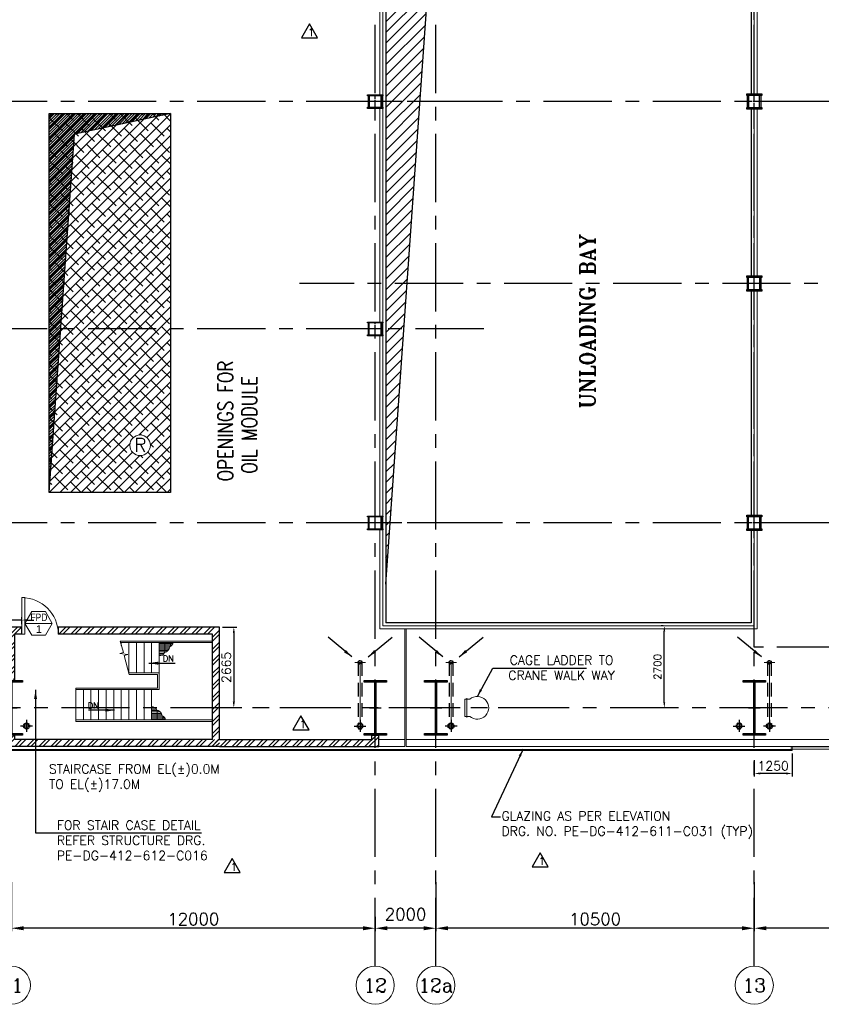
# Model space of a CAD drawing. Header units: inches. Extents: x 306235 to 1392759, y -66369 to 421098.
# Tile 20 of 91: x 426267 to 452703, y -59559 to -27079. Entities that reach past the tile are written whole.
import ezdxf
from ezdxf.enums import TextEntityAlignment as Align

# ---------------------------------------------------------------- set-up
doc = ezdxf.new("R2010")
doc.units = ezdxf.units.IN
doc.header["$LTSCALE"] = 1800
doc.header["$MEASUREMENT"] = 0
for name, pattern in [('CENTER', [2, 1.25, -0.25, 0.25, -0.25]), ('CENTER2', [1.125, 0.75, -0.125, 0.125, -0.125]), ('DASHED', [0.75, 0.5, -0.25]), ('HIDDEN', [0.375, 0.25, -0.125]), ('HIDDEN2', [0.1875, 0.125, -0.0625])]:
    doc.linetypes.add(name, pattern=pattern)
doc.layers.get('0').update_dxf_attribs({"color": 253, "lineweight": 9})
for name, color, linetype, lineweight in [('1', 7, 'Continuous', 18), ('2CON', 1, 'Continuous', 13), ('7', 8, 'CENTER', 13), ('A-CHEQUERED PLATE HATCH', 252, 'Continuous', 9), ('A-DOOR', 31, 'Continuous', 9), ('A-WIN TAG', 3, 'Continuous', 13), ('A-WIN TAG TEXT', 3, 'Continuous', 13), ('CL', 8, 'CENTER', 15), ('CLAD-1', 3, 'Continuous', 15), ('CONCRETE', 145, 'Continuous', 18), ('dimension line', 4, 'Continuous', 13), ('DRAIN', 251, 'DASHED', 25), ('HANDRAIL', 3, 'Continuous', 15), ('LEADER', 4, 'Continuous', 15), ('STAIR', 2, 'Continuous', 18), ('STEEL', 231, 'Continuous', 18), ('TAG', 4, 'Continuous', 15), ('WALL HATCH', 251, 'Continuous', 13), ('WIN', 31, 'Continuous', 13)]:
    doc.layers.add(name, color=color, linetype=linetype, lineweight=lineweight)
for name, color, linetype in [('AUX COL', 1, 'Continuous'), ('CEN', 2, 'CENTER'), ('COL', 1, 'Continuous'), ('DIM', 4, 'Continuous'), ('GRID', 251, 'CENTER'), ('OPENING', 40, 'Continuous'), ('RAIN WATER', 6, 'Continuous'), ('REV1', 3, 'Continuous'), ('TEXT', 3, 'Continuous'), ('WALL', 6, 'Continuous'), ('WALL1', 6, 'Continuous')]:
    doc.layers.add(name, color=color, linetype=linetype)
doc.styles.add('COMPLEX', font='complex')
doc.styles.add('ROAMNS', font='ROMANS.shx')
doc.styles.add('ROMANC', font='ROMANC.SHX')
doc.styles.add('ROMANS', font='romans.shx')
doc.styles.add('ROMANT', font='romant')
doc.styles.get("Standard").update_dxf_attribs({"font": 'arial.ttf'})
doc.linetypes.add('FENCELINE1', pattern='A,0.25,-0.1,[133,ltypeshp.shx,S=0.1,R=0,X=-0.1,Y=0],-0.1,1', length=1.45)
doc.dimstyles.new('DIM INT 1', dxfattribs={"dimtxt": 300, "dimasz": 200, "dimexe": 100, "dimexo": 100, "dimgap": 100, "dimtad": 1, "dimdec": 0, "dimzin": 13, "dimdsep": 46, "dimlunit": 5, "dimtxsty": 'ROAMNS', "dimblk1": 'CLOSEDBLANK', "dimcen": 0.09, "dimclrd": 9, "dimclre": 9, "dimclrt": 4, "dimadec": 0, "dimazin": 0, "dimtfac": 1, "dimtdec": 0, "dimtix": 1, "dimtmove": 2, "dimatfit": 3, "dimfxl": 1, "dimtolj": 1, "dimtzin": 13, "dimarcsym": 0})
doc.dimstyles.new('DIM INT 2.5', dxfattribs={"dimtxt": 250, "dimasz": 180, "dimexe": 100, "dimexo": 100, "dimgap": 100, "dimtad": 1, "dimdec": 0, "dimzin": 13, "dimdsep": 46, "dimlunit": 5, "dimtxsty": 'ROAMNS', "dimcen": 0.09, "dimclrd": 9, "dimclre": 9, "dimclrt": 4, "dimadec": 0, "dimazin": 0, "dimtfac": 1, "dimtdec": 0, "dimtix": 1, "dimtmove": 2, "dimatfit": 3, "dimfxl": 1, "dimtolj": 1, "dimtzin": 13, "dimarcsym": 0})
doc.dimstyles.new('DIM100 x2', dxfattribs={"dimscale": 0, "dimtxt": 400, "dimasz": 400, "dimexe": 100, "dimexo": 100, "dimgap": 100, "dimtad": 1, "dimdec": 0, "dimzin": 13, "dimdsep": 46, "dimtxsty": 'ROMANS', "dimblk2": 'OBLIQUE', "dimcen": 100, "dimdle": 100, "dimclrd": 9, "dimclre": 9, "dimclrt": 4, "dimadec": 0, "dimazin": 0, "dimtfac": 1.1, "dimtdec": 0, "dimtix": 1, "dimtmove": 2, "dimatfit": 3, "dimfxl": 1, "dimtolj": 1, "dimtzin": 13, "dimarcsym": 0})
doc.dimstyles.new('MAIN', dxfattribs={"dimtxt": 350, "dimasz": 250, "dimexe": 20, "dimexo": 20, "dimgap": 100, "dimtad": 1, "dimdec": 0, "dimzin": 0, "dimdsep": 46, "dimtxsty": 'ROMANS', "dimcen": 0.09, "dimclrd": 256, "dimclre": 9, "dimclrt": 256, "dimadec": 0, "dimazin": 0, "dimtfac": 1, "dimtdec": 0, "dimtofl": 0, "dimtmove": 0, "dimatfit": 3, "dimfxl": 0.18, "dimtolj": 1, "dimtzin": 0, "dimarcsym": 0})
doc.dimstyles.get("Standard").update_dxf_attribs({"dimtxt": 0.18, "dimasz": 0.18, "dimexe": 0.18, "dimexo": 0.0625, "dimgap": 0.09, "dimtad": 0, "dimtih": 1, "dimtoh": 1, "dimdec": 4, "dimzin": 0, "dimdsep": 46, "dimtxsty": 'Standard', "dimcen": 0.09, "dimadec": 0, "dimazin": 0, "dimtfac": 1, "dimtdec": 4, "dimtofl": 0, "dimtmove": 0, "dimatfit": 3, "dimfxl": 1, "dimtolj": 1, "dimtzin": 0, "dimarcsym": 0})
doc.dimstyles.new('USER175', dxfattribs={"dimscale": 175, "dimtxt": 2, "dimasz": 1.75, "dimexe": 0, "dimexo": 0, "dimgap": 0.5, "dimtad": 1, "dimdec": 0, "dimzin": 0, "dimdsep": 46, "dimtxsty": 'ROMANS', "dimcen": 0, "dimclrd": 4, "dimclre": 4, "dimclrt": 4, "dimadec": 0, "dimazin": 0, "dimtfac": 0.09, "dimtdec": 0, "dimtix": 1, "dimtofl": 0, "dimtmove": 0, "dimatfit": 3, "dimfxl": 1, "dimtolj": 1, "dimtzin": 0, "dimarcsym": 0})

# ---------------------------------------------------------------- blocks, each defined once
blk = doc.blocks.new('A-ROW COLUMN')
at = {"layer": 'COL'}
h = blk.add_hatch(dxfattribs=at)
h.set_pattern_fill('ANSI31', color=256, scale=200, style=0)
h.set_pattern_definition([(45, (165226.353, 18853.894), (-17.67767, 17.67767), [])])
h.paths.add_polyline_path([(180799, 40890), (181539, 40890), (181539, 40840), (180799, 40840)])
h.paths.add_polyline_path([(181153, 42590), (181185, 42590), (181185, 40890), (181153, 40890)])
h.paths.add_polyline_path([(180799, 42640), (181539, 42640), (181539, 42590), (180799, 42590)])
blk.add_line((181169, 40840), (181169, 42640))
at = {"layer": 'CEN'}
for p, q in [((181169, 40840), (181169, 42640)), ((180977, 41740), (181360, 41740))]:
    blk.add_line(p, q, dxfattribs=at)
at = {"layer": 'COL'}
for points in [[(180799, 42640), (181539, 42640), (181539, 42590), (180799, 42590)], [(181153, 42590), (181185, 42590), (181185, 40890), (181153, 40890)], [(180799, 40890), (181539, 40890), (181539, 40840), (180799, 40840)]]:
    blk.add_lwpolyline(points, close=True, dxfattribs=at)
blk = doc.blocks.new('*D24')
at = {"layer": 'Defpoints', "color": 0, "transparency": 16777216}
for p in [(437992, -56951), (437992, -57050), (439992, -56950)]:
    blk.add_point(p, dxfattribs=at)
at = {"layer": 'dimension line', "color": 9, "lineweight": -2, "transparency": 16777216}
for p, q in [((437992, -57051), (437992, -57150)), ((439592, -57050), (438392, -57050)), ((439992, -57050), (439992, -57150))]:
    blk.add_line(p, q, dxfattribs=at)
at = {"layer": 'dimension line', "color": 9, "transparency": 16777216}
for points in [[(438392, -56984), (438392, -57117), (437992, -57050)], [(439592, -56984), (439592, -57117), (439992, -57050)]]:
    blk.add_solid(points, dxfattribs=at)
at = {"layer": 'dimension line', "color": 4, "transparency": 16777216, "insert": (438992, -56587), "char_height": 400, "attachment_point": 5, "style": 'ROMANS'}
blk.add_mtext('\\A1;2000', dxfattribs=at)
blk = doc.blocks.new('_Oblique')
at = {"color": 0, "linetype": 'ByBlock', "lineweight": -2}
blk.add_line((-0.5, -0.5), (0.5, 0.5), dxfattribs=at)
blk = doc.blocks.new('*D25')
at = {"layer": 'Defpoints', "color": 0, "transparency": 16777216}
for p in [(450492, -55425), (460992, -56569), (450492, -57050)]:
    blk.add_point(p, dxfattribs=at)
at = {"layer": 'dimension line', "color": 9, "lineweight": -2, "transparency": 16777216}
for p, q in [((450492, -55525), (450492, -57150)), ((460992, -56669), (460992, -57150)), ((460592, -57050), (450892, -57050))]:
    blk.add_line(p, q, dxfattribs=at)
at = {"layer": 'dimension line', "color": 9, "transparency": 16777216}
for points in [[(450892, -56984), (450892, -57117), (450492, -57050)], [(460592, -56984), (460592, -57117), (460992, -57050)]]:
    blk.add_solid(points, dxfattribs=at)
at = {"layer": 'dimension line', "color": 4, "transparency": 16777216, "insert": (455742, -56750), "char_height": 400, "attachment_point": 5, "style": 'ROMANS'}
blk.add_mtext('\\A1;10500', dxfattribs=at)
blk = doc.blocks.new('*D27')
at = {"layer": 'Defpoints', "color": 0, "transparency": 16777216}
for p in [(439992, -55425), (450492, -56569), (439992, -57050)]:
    blk.add_point(p, dxfattribs=at)
at = {"layer": 'dimension line', "color": 9, "lineweight": -2, "transparency": 16777216}
for p, q in [((439992, -55525), (439992, -57150)), ((450492, -56669), (450492, -57150)), ((450092, -57050), (440392, -57050))]:
    blk.add_line(p, q, dxfattribs=at)
at = {"layer": 'dimension line', "color": 9, "transparency": 16777216}
for points in [[(440392, -56984), (440392, -57117), (439992, -57050)], [(450092, -56984), (450092, -57117), (450492, -57050)]]:
    blk.add_solid(points, dxfattribs=at)
at = {"layer": 'dimension line', "color": 4, "transparency": 16777216, "insert": (445242, -56750), "char_height": 400, "attachment_point": 5, "style": 'ROMANS'}
blk.add_mtext('\\A1;10500', dxfattribs=at)
blk = doc.blocks.new('*D69')
at = {"layer": 'Defpoints', "color": 0, "transparency": 16777216}
for p in [(425992, -55425), (437992, -56569), (425992, -57050)]:
    blk.add_point(p, dxfattribs=at)
at = {"layer": 'dimension line', "color": 9, "lineweight": -2, "transparency": 16777216}
for p, q in [((425992, -55525), (425992, -57150)), ((437992, -56669), (437992, -57150)), ((437592, -57050), (426392, -57050))]:
    blk.add_line(p, q, dxfattribs=at)
at = {"layer": 'dimension line', "color": 9, "transparency": 16777216}
for points in [[(426392, -56984), (426392, -57117), (425992, -57050)], [(437592, -56984), (437592, -57117), (437992, -57050)]]:
    blk.add_solid(points, dxfattribs=at)
at = {"layer": 'dimension line', "color": 4, "transparency": 16777216, "insert": (431992, -56750), "char_height": 400, "attachment_point": 5, "style": 'ROMANS'}
blk.add_mtext('\\A1;12000', dxfattribs=at)
blk = doc.blocks.new('AUX COLUMNS')
at = {"color": 2, "linetype": 'CENTER2', "ltscale": 0.15}
for p, q in [((-228038, 65665), (-228038, 66165)), ((-118038, 65690), (-118038, 66140)), ((-227813, 65915), (-228263, 65915)), ((-117813, 65915), (-118263, 65915)), ((-228038, 59665), (-228038, 60165)), ((-227813, 59915), (-228263, 59915)), ((-227813, 52015), (-228263, 52015)), ((-228038, 51765), (-228038, 52265))]:
    blk.add_line(p, q, dxfattribs=at)
at = {"color": 2, "linetype": 'CENTER2', "ltscale": 0.25}
for p, q in [((-118038, 58190), (-118038, 58640)), ((-117813, 58415), (-118263, 58415)), ((-117813, 52015), (-118263, 52015)), ((-118038, 51790), (-118038, 52240))]:
    blk.add_line(p, q, dxfattribs=at)
at = {"layer": 'AUX COL'}
for p, q in [((-228263, 65715), (-228263, 66115)), ((-228213, 65715), (-228213, 66115)), ((-227863, 65715), (-227863, 66115)), ((-227813, 65715), (-227813, 66115)), ((-118263, 65726), (-118263, 66104)), ((-118231, 65726), (-118231, 66104)), ((-117845, 65726), (-117845, 66104)), ((-117813, 65726), (-117813, 66104)), ((-228263, 59715), (-228263, 60115)), ((-228223, 59715), (-228223, 60115)), ((-227853, 59715), (-227853, 60115)), ((-227813, 59715), (-227813, 60115)), ((-118263, 58218), (-118263, 58612)), ((-118238, 58218), (-118238, 58612)), ((-117838, 58218), (-117838, 58612)), ((-117813, 58218), (-117813, 58612)), ((-228263, 51815), (-228263, 52215)), ((-228223, 51815), (-228223, 52215)), ((-227853, 51815), (-227853, 52215)), ((-227813, 51815), (-227813, 52215)), ((-118263, 51818), (-118263, 52212)), ((-118238, 51818), (-118238, 52212)), ((-117838, 51818), (-117838, 52212)), ((-117813, 51818), (-117813, 52212))]:
    blk.add_line(p, q, dxfattribs=at)
for points in [[(-228288, 66165), (-227788, 66165), (-227788, 66115), (-228288, 66115)], [(-118288, 66140), (-117788, 66140), (-117788, 66104), (-118288, 66104)], [(-228288, 65715), (-227788, 65715), (-227788, 65665), (-228288, 65665)], [(-118288, 65726), (-117788, 65726), (-117788, 65690), (-118288, 65690)], [(-228288, 60165), (-227788, 60165), (-227788, 60115), (-228288, 60115)], [(-228288, 59715), (-227788, 59715), (-227788, 59665), (-228288, 59665)], [(-118288, 58640), (-117788, 58640), (-117788, 58612), (-118288, 58612)], [(-118288, 58218), (-117788, 58218), (-117788, 58190), (-118288, 58190)], [(-228288, 52265), (-227788, 52265), (-227788, 52215), (-228288, 52215)], [(-118288, 52240), (-117788, 52240), (-117788, 52212), (-118288, 52212)], [(-228288, 51815), (-227788, 51815), (-227788, 51765), (-228288, 51765)], [(-118288, 51818), (-117788, 51818), (-117788, 51790), (-118288, 51790)]]:
    blk.add_lwpolyline(points, close=True, dxfattribs=at)
at = {"layer": 'GRID'}
for p, q in [((-171538, 65915), (-242038, 65915)), ((-114460, 65915), (-139738, 65915)), ((-136838, 59915), (-243038, 59915)), ((-114460, 58415), (-139738, 58415)), ((-171538, 52015), (-242038, 52015)), ((-114460, 52015), (-139738, 52015))]:
    blk.add_line(p, q, dxfattribs=at)
blk = doc.blocks.new('GRD')
at = {"layer": 'CL', "linetype": 'Continuous'}
blk.add_circle((0, 419.99985), 419.99985, dxfattribs=at)
at = {"layer": 'CL', "color": 4, "style": 'COMPLEX'}
blk.add_attdef('GRD', text='', height=300, dxfattribs=at).set_placement((0, 419.99985), align=Align.MIDDLE)
blk = doc.blocks.new('*D645')
at = {"layer": '1', "color": 9, "lineweight": -2, "transparency": 16777216}
for p, q in [((447493, -47079), (447426, -47079)), ((447526, -49599), (447526, -47259)), ((447493, -49779), (447426, -49779))]:
    blk.add_line(p, q, dxfattribs=at)
at = {"layer": '1', "color": 9, "transparency": 16777216}
for points in [[(447496, -47259), (447556, -47259), (447526, -47079)], [(447496, -49599), (447556, -49599), (447526, -49779)]]:
    blk.add_solid(points, dxfattribs=at)
at = {"layer": 'Defpoints', "color": 0, "transparency": 16777216}
for p in [(447526, -47079), (447593, -47079), (447593, -49779)]:
    blk.add_point(p, dxfattribs=at)
at = {"layer": '1', "color": 4, "transparency": 16777216, "insert": (447301, -48429), "char_height": 250, "attachment_point": 5, "rotation": 90, "style": 'ROAMNS'}
blk.add_mtext('\\A1;2700', dxfattribs=at)
blk = doc.blocks.new('*D649')
at = {"layer": 'Defpoints', "color": 0, "transparency": 16777216}
for p in [(432857, -47114), (433328, -49779), (433496, -49779)]:
    blk.add_point(p, dxfattribs=at)
at = {"layer": 'DIM', "color": 9, "lineweight": -2, "transparency": 16777216}
for p, q in [((432957, -47114), (433428, -47114)), ((433328, -47314), (433328, -49579)), ((433396, -49779), (433228, -49779))]:
    blk.add_line(p, q, dxfattribs=at)
at = {"layer": 'DIM', "color": 9, "transparency": 16777216}
for points in [[(433295, -47314), (433362, -47314), (433328, -47114)], [(433295, -49579), (433362, -49579), (433328, -49779)]]:
    blk.add_solid(points, dxfattribs=at)
at = {"layer": 'DIM', "color": 4, "transparency": 16777216, "insert": (433078, -48446), "char_height": 300, "attachment_point": 5, "rotation": 90, "style": 'ROAMNS'}
blk.add_mtext('\\A1;2665', dxfattribs=at)
blk = doc.blocks.new('_ClosedBlank')
at = {"color": 0, "linetype": 'ByBlock', "lineweight": -2}
for p, q in [((-1, 0.17), (0, 0)), ((-1, 0.17), (-1, -0.17)), ((0, 0), (-1, -0.17))]:
    blk.add_line(p, q, dxfattribs=at)
blk = doc.blocks.new('M_Door Single - 1200 x 2100mm D1-Level 1')
at = {"layer": 'A-DOOR'}
for p, q in [((500, 115), (500, 1315)), ((600, 1315), (500, 1315)), ((600, 115), (600, 1315)), ((600, 115), (500, 115))]:
    blk.add_line(p, q, dxfattribs=at)
blk.add_arc((600, 115), 1200, 90, 180, dxfattribs=at)
blk = doc.blocks.new('STAIR AT A-ROW SC-01 ENCLOSER')
at = {"layer": 'WALL HATCH'}
h = blk.add_hatch(dxfattribs=at)
h.set_pattern_fill('ANSI32', color=256, scale=750, style=0)
h.set_pattern_definition([(45, (-486713.83, 95197.87), (-198.87378, 198.87378), []), (45, (-486581.25, 95197.87), (-198.87378, 198.87378), [])])
h.paths.add_polyline_path([(1545, 2665), (1545, 2435), (6635, 2435), (6635, -1280), (6865, -1280), (6865, 2665)])
h.paths.add_polyline_path([(345, 2435), (345, 2665), (-115, 2665), (-115, 929), (115, 929), (115, 2435)])
h = blk.add_hatch(dxfattribs=at)
h.set_pattern_fill('ANSI32', color=256, scale=750, style=0)
h.set_pattern_definition([(45, (-486843.83, 95197.87), (-198.87378, 198.87378), []), (45, (-486711.25, 95197.87), (-198.87378, 198.87378), [])])
h.paths.add_polyline_path([(115, -1050), (115, -900), (-115, -900), (-115, -1280), (6865, -1280), (6865, -1050), (6635, -1050), (6635, -1050)])
at = {"layer": 'WALL'}
for p, q in [((345, 2665), (-115, 2665)), ((-115, 900), (-115, 2665)), ((6865, 2665), (1545, 2665)), ((1545, 2665), (1545, 2435)), ((6865, -1050), (6865, 2665)), ((345, 2435), (115, 2435)), ((115, 900), (115, 2435)), ((6635, 2435), (1545, 2435)), ((6635, -1050), (6635, 2435))]:
    blk.add_line(p, q, dxfattribs=at)
at = {"layer": 'WALL', "flags": 128}
blk.add_lwpolyline([(345, 2435), (345, 2665)], dxfattribs=at)
at = {"layer": 'WALL1'}
for p, q in [((-115, -1280), (-115, -900)), ((115, -1050), (115, -900)), ((6865, -1280), (-115, -1280)), ((6635, -1050), (115, -1050))]:
    blk.add_line(p, q, dxfattribs=at)
blk = doc.blocks.new('*D650')
at = {"layer": 'Defpoints', "color": 0, "transparency": 16777216}
for p in [(425992, -46885), (425992, -47263), (426336, -47114)]:
    blk.add_point(p, dxfattribs=at)
at = {"layer": 'DIM', "color": 9, "lineweight": -2, "transparency": 16777216}
for p, q in [((425792, -46885), (425592, -46885)), ((425992, -47163), (425992, -46785)), ((426336, -46885), (425992, -46885)), ((426336, -47014), (426336, -46785)), ((426536, -46885), (426736, -46885))]:
    blk.add_line(p, q, dxfattribs=at)
at = {"layer": 'DIM', "color": 9, "transparency": 16777216}
for points in [[(425792, -46852), (425792, -46918), (425992, -46885)], [(426536, -46852), (426536, -46918), (426336, -46885)]]:
    blk.add_solid(points, dxfattribs=at)
at = {"layer": 'DIM', "color": 4, "transparency": 16777216, "insert": (425436, -46635), "char_height": 300, "attachment_point": 5, "style": 'ROAMNS'}
blk.add_mtext('\\A1;345', dxfattribs=at)
blk = doc.blocks.new('*D724')
at = {"layer": 'Defpoints', "color": 0, "transparency": 16777216}
for p in [(451742, -51187), (450492, -51408), (450492, -51944)]:
    blk.add_point(p, dxfattribs=at)
at = {"layer": 'DIM', "color": 9, "lineweight": -2, "transparency": 16777216}
for p, q in [((451742, -51287), (451742, -52044)), ((450492, -51508), (450492, -52044)), ((451542, -51944), (450692, -51944))]:
    blk.add_line(p, q, dxfattribs=at)
at = {"layer": 'DIM', "color": 9, "transparency": 16777216}
for points in [[(450692, -51911), (450692, -51977), (450492, -51944)], [(451542, -51911), (451542, -51977), (451742, -51944)]]:
    blk.add_solid(points, dxfattribs=at)
at = {"layer": 'DIM', "color": 4, "transparency": 16777216, "insert": (451117, -51694), "char_height": 300, "attachment_point": 5, "style": 'ROAMNS'}
blk.add_mtext('\\A1;1250', dxfattribs=at)
blk = doc.blocks.new('A$C3B1115A1')
at = {"layer": 'STEEL'}
for p, q in [((-270, -91), (-320, -91)), ((-320, -91), (-320, -191)), ((-320, -191), (-270, -191))]:
    blk.add_line(p, q, dxfattribs=at)
blk.add_lwpolyline([(-270, -191), (-270, -183, 0.397434), (-272, -180), (-307, -177, -0.397434), (-310, -174), (-310, -109, -0.397434), (-307, -106), (-272, -103, 0.397434), (-270, -100), (-270, -91)], format="xyb", dxfattribs=at)
blk = doc.blocks.new('RWDP')
at = {"layer": 'RAIN WATER', "linetype": 'CENTER2', "ltscale": 0.05}
for p, q in [((700, -600), (300, -600)), ((500, -400), (500, -800))]:
    blk.add_line(p, q, dxfattribs=at)
at = {"layer": 'RAIN WATER', "linetype": 'HIDDEN2', "ltscale": 0.25}
blk.add_circle((500, -600), 100, dxfattribs=at)
at = {"layer": 'RAIN WATER', "ltscale": 0.25}
blk.add_circle((500, -600), 75, dxfattribs=at)
blk = doc.blocks.new('STAIR AT A-ROW 17.00M')
at = {"layer": 'STAIR'}
h = blk.add_hatch(dxfattribs=at)
h.set_pattern_fill('GRATE', color=256, scale=1500, style=0)
h.set_pattern_definition([(0, (-137448.487, -31294.633), (0, 46.875), []), (90, (-137448.49, -31294.63), (-187.5, 1e-14), [])])
h.paths.add_polyline_path([(-917, -259, 0.269537), (-806, -119), (-1265, -119), (-1265, -549, 0.388318), (-1092, -447, 0.326637)])
h = blk.add_hatch(dxfattribs=at)
h.set_pattern_fill('GRATE', color=256, scale=1500, style=0)
h.set_pattern_definition([(0, (-137698.487, 28505.11), (0, -46.875), []), (270, (-137698.49, 28505.11), (-187.5, -1e-14), [])])
h.paths.add_polyline_path([(-1167, -2531, -0.269537), (-1056, -2670), (-1515, -2670), (-1515, -2241, -0.388318), (-1342, -2343, -0.326637)])
for p, q in [((-1265, -119), (-2542, -119)), ((495, -119), (-1265, -119)), ((-1265, -2670), (-4015, -2670)), ((495, -2670), (-1265, -2670))]:
    blk.add_line(p, q, dxfattribs=at)
for points in [[(-2251, -1169), (-2422, -540), (-2294, -510), (-2563, -484), (-2444, -451), (-2557, -69)], [(-2515, -119), (-2515, -210)], [(-2265, -119), (-2265, -1119)], [(-2015, -119), (-2015, -1119)], [(-1765, -119), (-1765, -1119)], [(-1515, -119), (-1515, -1119)], [(-1265, -119), (-1265, -1670)], [(495, -119), (495, -2670)], [(-2265, -1119), (-1265, -1119)], [(-4015, -1620), (-4015, -2720)], [(-4015, -1670), (-1265, -1670)], [(-3765, -1670), (-3765, -2670)], [(-3515, -1670), (-3515, -2670)], [(-3265, -1670), (-3265, -2670)], [(-3015, -1670), (-3015, -2670)], [(-2765, -1670), (-2765, -2670)], [(-2515, -2670), (-2515, -1670)], [(-2265, -2670), (-2265, -1670)], [(-2015, -2670), (-2015, -1670)], [(-1765, -2670), (-1765, -1670)], [(-1515, -2670), (-1515, -1670)]]:
    blk.add_lwpolyline(points, dxfattribs=at)
at = {"layer": 'STAIR', "linetype": 'FENCELINE1', "ltscale": 0.25}
for points in [[(-2557, -69), (495, -69)], [(-2251, -1169), (-1315, -1169), (-1315, -1620), (-4015, -1620)], [(495, -2720), (-1265, -2720), (-4015, -2720)]]:
    blk.add_lwpolyline(points, dxfattribs=at)
at = {"layer": 'STAIR'}
for centre, radius, start, end in [((-1133, -233), 217, 280.8052, 353.161), ((-982, -93), 178, 291.2949, 351.6342), ((-1234, -403), 149, 258.1134, 343.0018), ((-1484, -2386), 149, 16.9982, 101.8866), ((-1383, -2557), 217, 6.839, 79.1948), ((-1232, -2696), 178, 8.3658, 68.7051)]:
    blk.add_arc(centre, radius, start, end, dxfattribs=at)
at = {"layer": 'TEXT', "style": 'ROMANC'}
for p in [(-1148, -744), (-3618, -2295)]:
    blk.add_text('DN', height=200, dxfattribs=at).set_placement(p)
at = {"layer": 'DIM'}
for points in [[(-1602, -798), (-737, -798)], [(-2736, -2349), (-3600, -2349)]]:
    blk.add_leader(points, dimstyle='USER175', dxfattribs=at)

msp = doc.modelspace()

# ---------------------------------------------------------------- hatches: boundary and pattern name
at = {"layer": 'A-CHEQUERED PLATE HATCH', "linetype": 'Continuous'}
h = msp.add_hatch(dxfattribs=at)
h.set_pattern_fill('ANSI38', color=256, scale=2000, angle=180, style=0)
h.set_pattern_definition([(225, (-210222.1, -144504), (176.7767, -176.7767), []), (315, (-210222.1, -144504), (530.33009, -176.7767), [625, -375])])
edge = h.paths.add_edge_path()
edge.add_arc((430237.8, -41118.5), 339.7, 0, 360)
h.paths.add_polyline_path([(427241.6, -30178.7), (431241.6, -30178.7), (431241.6, -42678.7), (427241.6, -42678.7)])
at = {"layer": 'OPENING'}
h = msp.add_hatch(dxfattribs=at)
h.set_pattern_fill('ANSI31', color=8, scale=2000, style=0)
h.set_pattern_definition([(45, (-87722.1, -144504), (-176.7767, 176.7767), [])])
h.paths.add_polyline_path([(438341.6, -23878.7), (438341.6, -45703.7), (439792, -25177.1), (450391.6, -23878.7)])
h = msp.add_hatch(dxfattribs=at)
h.set_pattern_fill('ANSI31', color=8, scale=500, style=0)
h.set_pattern_definition([(45, (-220929.693, -114601.6), (-44.194174, 44.194174), [])])
h.paths.add_polyline_path([(428068.5, -30853.1), (431241.6, -30178.7), (427241.6, -30178.7), (427241.6, -42678.7)])
at = {"layer": 'WALL HATCH'}
h = msp.add_hatch(dxfattribs=at)
h.set_pattern_fill('ANSI32', color=256, scale=750, style=0)
h.set_pattern_definition([(45, (-21722.1, -144504), (-198.87378, 198.87378), []), (45, (-21589.52, -144504), (-198.87378, 198.87378), [])])
h.paths.add_polyline_path([(438106.6, -50678.7), (437876.6, -50678.7), (437876.6, -50828.7), (432856.6, -50828.7), (432856.6, -51058.7), (438106.6, -51058.7)])

# ---------------------------------------------------------------- linework, layer by layer
at = {"layer": '2CON'}
msp.add_line((427338.6, -46994.8), (426438.6, -46994.8), dxfattribs=at)
at = {"layer": '7', "ltscale": 0.5}
for p, q in [((437314.8, -48278.7), (437671.7, -48278.7)), ((440314.8, -48278.7), (440671.7, -48278.7)), ((450814.8, -48278.7), (451171.7, -48278.7))]:
    msp.add_line(p, q, dxfattribs=at)
at = {"layer": '7'}
for p, q in [((437491.6, -50571.3), (437491.6, -48143.1)), ((440491.6, -50571.3), (440491.6, -48143.1)), ((450991.6, -50571.3), (450991.6, -48143.1))]:
    msp.add_line(p, q, dxfattribs=at)
at = {"layer": 'A-WIN TAG'}
msp.add_lwpolyline([(426663.6, -46605.1), (426438.6, -46994.8), (426663.6, -47384.5), (427113.6, -47384.5), (427338.6, -46994.8), (427113.6, -46605.1)], close=True, dxfattribs=at)
at = {"layer": 'CEN'}
msp.add_lwpolyline([(450491.6, -22578.7), (471491.6, -22578.7), (471491.6, -47778.7), (450491.6, -47778.7)], close=True, dxfattribs=at)
at = {"layer": 'CLAD-1'}
msp.add_line((451741.6, -51158.7), (451741.6, -51186.7), dxfattribs=at)
at = {"layer": 'CLAD-1', "flags": 128}
for points in [[(437991.6, -51158.7), (424741.6, -51158.7)], [(437991.6, -51186.7), (424741.6, -51186.7)], [(451741.6, -51158.7), (437991.6, -51158.7)], [(451741.6, -51186.7), (437991.6, -51186.7)]]:
    msp.add_lwpolyline(points, dxfattribs=at)
at = {"layer": 'CONCRETE'}
for p, q in [((438141.6, -23678.7), (438141.6, -29553.7)), ((450591.6, -23678.7), (450591.6, -29578.7)), ((438141.6, -30003.7), (438141.6, -37053.7)), ((450591.6, -29978.7), (450591.6, -35528.7)), ((450591.6, -36028.7), (450591.6, -43428.7)), ((438141.6, -37499.5), (438141.6, -43453.7)), ((438141.6, -43894.2), (438141.6, -47178.7)), ((450591.6, -43916), (450591.6, -47178.7)), ((450591.6, -47178.7), (438141.6, -47178.7)), ((438966.6, -51058.7), (438966.6, -47178.7)), ((439016.6, -51058.7), (439016.6, -47178.7))]:
    msp.add_line(p, q, dxfattribs=at)
for points in [[(438966.6, -50828.7), (438106.6, -50828.7)], [(483376.6, -50828.7), (439016.6, -50828.7)], [(438966.6, -51058.7), (438106.6, -51058.7)], [(483376.6, -51058.7), (439016.6, -51058.7)]]:
    msp.add_lwpolyline(points, dxfattribs=at)
at = {"layer": 'DRAIN', "color": 4, "linetype": 'HIDDEN'}
for p, q in [((437429.1, -48278.7), (437429.1, -50301.3)), ((437554.1, -48278.7), (437554.1, -50300)), ((440429.1, -48278.7), (440429.1, -50301.3)), ((440554.1, -48278.7), (440554.1, -50300)), ((450929.1, -48278.7), (450929.1, -50301.3)), ((451054.1, -48278.7), (451054.1, -50300))]:
    msp.add_line(p, q, dxfattribs=at)
at = {"layer": 'GRID'}
for p, q in [((450491.6, -58299.5), (450491.6, 38719)), ((439991.6, -58299.5), (439991.6, 7721.3)), ((437991.6, -58299.5), (437991.6, -3278.7)), ((437991.6, -58299.5), (437991.6, -3278.7)), ((441569.8, -29778.7), (416291.6, -29778.7)), ((506991.6, -29778.7), (436491.6, -29778.7)), ((541691.6, -35778.7), (435491.6, -35778.7)), ((441569.8, -37278.7), (416291.6, -37278.7)), ((441569.8, -43678.7), (416291.6, -43678.7)), ((506991.6, -43678.7), (436491.6, -43678.7)), ((444291.6, -49778.7), (309191.6, -49778.7)), ((444291.6, -49778.7), (309191.6, -49778.7)), ((566791.6, -49778.7), (431691.6, -49778.7)), ((566791.6, -49778.7), (431691.6, -49778.7))]:
    msp.add_line(p, q, dxfattribs=at)
at = {"layer": 'HANDRAIL', "linetype": 'FENCELINE1', "ltscale": 0.5}
for p, q in [((438241.6, -23778.7), (438241.6, -47078.7)), ((450491.6, -23778.7), (450491.6, -29578.7)), ((450491.6, -29978.7), (450491.6, -35528.7)), ((450491.6, -36028.7), (450491.6, -43428.7)), ((450491.6, -43952.3), (450491.6, -47078.7)), ((450491.6, -47078.7), (438241.6, -47078.7))]:
    msp.add_line(p, q, dxfattribs=at)
at = {"layer": 'OPENING'}
for p, q in [((438341.6, -23878.7), (438341.6, -46978.7)), ((450391.6, -23878.7), (450391.6, -29578.7)), ((431241.6, -30178.7), (428068.5, -30853.1)), ((450391.6, -29978.7), (450391.6, -35528.7)), ((427241.6, -42678.7), (428068.5, -30853.1)), ((450391.6, -36028.7), (450391.6, -43428.7)), ((450391.6, -43916), (450391.6, -46978.7)), ((450391.6, -46978.7), (438341.6, -46978.7))]:
    msp.add_line(p, q, dxfattribs=at)
msp.add_lwpolyline([(438341.6, -45703.7), (439792, -25177.1), (450391.6, -23878.7)], dxfattribs=at)
msp.add_lwpolyline([(427241.6, -30178.7), (431241.6, -30178.7), (431241.6, -42678.7), (427241.6, -42678.7)], close=True, dxfattribs=at)
at = {"layer": 'RAIN WATER', "linetype": 'HIDDEN2', "ltscale": 0.25}
for centre in [(437491.6, -48278.7), (440491.6, -48278.7), (450991.6, -48278.7)]:
    msp.add_circle(centre, 62.5, dxfattribs=at)
at = {"layer": 'RAIN WATER', "color": 6}
for centre in [(437491.6, -48278.7), (440491.6, -48278.7), (450991.6, -48278.7)]:
    msp.add_circle(centre, 50, dxfattribs=at)
at = {"layer": 'REV1'}
for points in [[(435823.4, -27219.1), (435556.5, -27681.4), (436090.2, -27681.4)], [(435541.4, -50044.6), (435274.5, -50506.8), (435808.3, -50506.8)], [(443432.4, -54558.2), (443165.5, -55020.5), (443699.2, -55020.5)], [(433272.1, -54749.2), (433005.3, -55211.5), (433539, -55211.5)]]:
    msp.add_lwpolyline(points, close=True, dxfattribs=at)
at = {"layer": 'STEEL'}
for p, q in [((440948.6, -50059.9), (440948.6, -49497.4)), ((441111.4, -49497.4), (440948.6, -49497.4)), ((441007.5, -50103), (441007.5, -49462.2)), ((440948.6, -50059.9), (441111.4, -50059.9))]:
    msp.add_line(p, q, dxfattribs=at)
msp.add_arc((441359.4, -49778.7), 375, 228.59038, 131.40962, dxfattribs=at)
at = {"layer": 'TAG'}
msp.add_circle((430237.8, -41118.5), 339.7, dxfattribs=at)
at = {"layer": 'WALL'}
for p, q in [((432856.6, -50828.7), (437876.6, -50828.7)), ((437876.6, -50828.7), (437876.6, -50678.7)), ((437876.6, -50678.7), (438106.6, -50678.7)), ((438106.6, -51058.7), (438106.6, -50678.7)), ((432856.6, -51058.7), (438106.6, -51058.7))]:
    msp.add_line(p, q, dxfattribs=at)
at = {"layer": 'WIN'}
for p, q in [((451741.6, -51071.2), (454741.6, -51071.2)), ((451741.6, -51146.2), (454741.6, -51146.2))]:
    msp.add_line(p, q, dxfattribs=at)

# ---------------------------------------------------------------- block references
at = {"layer": 'A-DOOR', "xscale": -1}
msp.add_blockref('M_Door Single - 1200 x 2100mm D1-Level 1', (426936.4, -47458.7), dxfattribs=at)
at = {"layer": 'AUX COL'}
for p in [(556029.4, -95693.7), (678529.4, -95693.7)]:
    msp.add_blockref('AUX COLUMNS', p, dxfattribs=at)
at = {"layer": 'COL'}
for p in [(244823.1, -91518.4), (256823.1, -91518.4), (258823.1, -91518.4), (269323.1, -91518.4)]:
    msp.add_blockref('A-ROW COLUMN', p, dxfattribs=at)
at = {"layer": 'DIM', "xscale": 1.5, "yscale": 1.5, "zscale": 1.5}
for p, values in [((425991.7, -59559.5), {'GRD': '11'}), ((437991.7, -59559.5), {'GRD': '12'}), ((439991.7, -59559.5), {'GRD': '12a'}), ((450491.7, -59559.5), {'GRD': '13'})]:
    msp.add_blockref('GRD', p, dxfattribs=at).add_auto_attribs(values)
at = {"layer": 'RAIN WATER'}
for p in [(425991.6, -49778.7), (439991.6, -49778.7), (450491.6, -49778.7)]:
    msp.add_blockref('RWDP', p, dxfattribs=at)
at = {"layer": 'RAIN WATER', "xscale": -1}
for p in [(437991.6, -49778.7), (450491.6, -49778.7)]:
    msp.add_blockref('RWDP', p, dxfattribs=at)
at = {"layer": 'STEEL', "xscale": -1}
msp.add_blockref('A$C3B1115A1', (451422, -50967.2), dxfattribs=at)
at = {"layer": 'WALL1'}
for name, p in [('STAIR AT A-ROW SC-01 ENCLOSER', (425991.6, -49778.7)), ('STAIR AT A-ROW 17.00M', (432131.6, -47508.4))]:
    msp.add_blockref(name, p, dxfattribs=at)

# ---------------------------------------------------------------- texts
at = {"layer": 'A-WIN TAG TEXT', "width": 0.8}
msp.add_text('FPD', height=250, dxfattribs=at).set_placement((426900, -46794.9), align=Align.MIDDLE)
at = {"layer": 'A-WIN TAG TEXT'}
msp.add_text('1', height=250, dxfattribs=at).set_placement((426900.2, -47180.7), align=Align.MIDDLE)
at = {"layer": 'REV1', "style": 'COMPLEX'}
for p in [(435774.1, -27621.8), (435492.1, -50447.3), (443383.1, -54960.9), (433222.8, -55151.9)]:
    msp.add_text('1', height=250, dxfattribs=at).set_placement(p)
at = {"layer": 'TAG', "style": 'ROMANS'}
msp.add_text('R', height=445.3, dxfattribs=at).set_placement((430043.9, -41329.8))
at = {"layer": 'TEXT', "color": 3, "style": 'ROMANT'}
msp.add_text('UNLOADING BAY', height=500, rotation=90, dxfattribs=at).set_placement((445241.6, -39908.9))
at = {"layer": 'TEXT', "color": 3, "style": 'ROMANS', "width": 0.8}
for s, p in [('OPENINGS FOR', (433300.1, -42306.6)), ('OIL MODULE', (434088.8, -42054.9))]:
    msp.add_text(s, height=500, rotation=90, dxfattribs=at).set_placement(p)
at = {"layer": 'TEXT', "char_height": 300}
for s, insert, width, attachment_point, style in [('CAGE LADDER TO CRANE WALK WAY', (444137.5, -48056.1), 4238.404, 2, 'ROMANS'), ('STAIRCASE FROM EL(%%P)0.0M TO EL(%%P)17.0M', (427231.9, -51647.3), 6129.982, 1, 'ROAMNS'), ('FOR STAIR CASE DETAIL \\PREFER STRUCTURE DRG.\\PPE-DG-412-612-C016', (427491.1, -53501.1), 6129.982, 1, 'ROAMNS')]:
    msp.add_mtext(s, dxfattribs=dict(at, insert=insert, width=width, attachment_point=attachment_point, style=style))
at = {"layer": 'TEXT', "insert": (442156.6, -53196.3), "char_height": 300, "width": 7824.456, "attachment_point": 1, "rotation": 360, "style": 'ROMANS'}
msp.add_mtext('GLAZING AS PER ELEVATION \\PDRG. NO. PE-DG-412-611-C031 (TYP)', dxfattribs=at)

# ---------------------------------------------------------------- dimensions: what is measured, and where the dimension line sits
at = {"layer": '1'}
dim = msp.add_linear_dim(base=(447526.1, -47078.7), p1=(447592.5, -49778.7), p2=(447592.5, -47078.7), angle=90, dimstyle='DIM INT 2.5', dxfattribs=at)
dim.commit()
dim.dimension.update_dxf_attribs({"geometry": '*D645', "text_midpoint": (447301.1, -48428.7)})
at = {"layer": 'DIM'}
dim = msp.add_linear_dim(base=(425991.6, -46884.9), p1=(426336.5, -47113.7), p2=(425991.6, -47263.3), dimstyle='DIM INT 1', dxfattribs=at)
dim.commit()
dim.dimension.update_dxf_attribs({"geometry": '*D650', "text_midpoint": (425435.7, -46634.9), "dimtype": 160})
dim = msp.add_linear_dim(base=(433328.4, -49778.7), p1=(432856.6, -47113.7), p2=(433495.6, -49778.7), angle=90, dimstyle='DIM INT 1', dxfattribs=at)
dim.commit()
dim.dimension.update_dxf_attribs({"geometry": '*D649', "text_midpoint": (433078.4, -48446.2)})
dim = msp.add_linear_dim(base=(450491.6, -51943.9), p1=(451741.6, -51186.7), p2=(450491.6, -51407.5), dimstyle='DIM INT 1', override={"dimtmove": 0}, dxfattribs=at)
dim.commit()
dim.dimension.update_dxf_attribs({"geometry": '*D724', "text_midpoint": (451116.6, -51693.9)})
at = {"layer": 'dimension line'}
for base, p1, p2, picture, middle in [((425991.6, -57050.2), (437991.6, -56568.5), (425991.6, -55424.6), '*D69', (431991.6, -56750.2)), ((439991.6, -57050.2), (450491.6, -56568.5), (439991.6, -55424.6), '*D27', (445241.6, -56750.2)), ((450491.6, -57050.2), (460991.6, -56568.5), (450491.6, -55424.6), '*D25', (455741.6, -56750.2))]:
    dim = msp.add_linear_dim(base=base, p1=p1, p2=p2, angle=180, dimstyle='DIM100 x2', override={"dimscale": 1}, dxfattribs=at)
    dim.commit()
    dim.dimension.update_dxf_attribs({"geometry": picture, "text_midpoint": middle})
dim = msp.add_linear_dim(base=(437991.6, -57050.2), p1=(439991.6, -56949.6), p2=(437991.6, -56950.6), angle=180, dimstyle='DIM100 x2', override={"dimscale": 1}, dxfattribs=at)
dim.commit()
dim.dimension.update_dxf_attribs({"geometry": '*D24', "text_midpoint": (438991.6, -56587.4), "dimtype": 160})

# ---------------------------------------------------------------- leaders
at = {"layer": 'DIM'}
for points, override in [([(441359.4, -49403.7), (441865, -48468.6), (444961.6, -48468.6)], {"dimscale": 1, "dimtxt": 250, "dimasz": 250, "dimexo": 10, "dimgap": 75, "dimtad": 0, "dimtxsty": 'ROMANS', "dimclrd": 256, "dimclre": 256, "dimclrt": 256, "dimtix": 0}), ([(426789.7, -49190.6), (426789.7, -53899.7), (432260.1, -53899.7)], {"dimtxt": 350, "dimasz": 300, "dimexe": 0, "dimexo": 0, "dimgap": 100, "dimtad": 0, "dimtih": 0, "dimtoh": 0, "dimdec": 0, "dimtxsty": 'ROMANS', "dimcen": 0, "dimclrd": 9, "dimclre": 9, "dimclrt": 256, "dimtdec": 0, "dimtix": 1, "dimtofl": 1, "dimatfit": 0})]:
    msp.add_leader(points, dimstyle='Standard', override=override, dxfattribs=at)
at = {"layer": 'LEADER'}
for points in [[(437225.1, -48101.1, -100), (436435.6, -47448.1, -100)], [(437758.1, -48101.1, -100), (438547.6, -47448.1, -100)], [(440225.1, -48101.1, -100), (439435.6, -47448.1, -100)], [(440758.1, -48101.1, -100), (441547.6, -47448.1, -100)], [(450725.1, -48101.1, -100), (449935.6, -47448.1, -100)]]:
    msp.add_leader(points, dimstyle='Standard', override={"dimtxt": 350, "dimasz": 300, "dimexe": 0, "dimexo": 0, "dimgap": 100, "dimtad": 0, "dimtih": 0, "dimtoh": 0, "dimdec": 0, "dimtxsty": 'ROMANS', "dimcen": 0, "dimclrd": 9, "dimclre": 9, "dimclrt": 256, "dimtdec": 0, "dimtix": 1, "dimtofl": 1, "dimatfit": 0}, dxfattribs=at)
at = {"layer": 'TEXT'}
msp.add_leader([(442866.6, -51146.2), (441831.7, -53378.3), (442118.4, -53378.3)], dimstyle='MAIN', override={"dimgap": 100, "dimtad": 0, "dimfxl": 2.5, "dimarcsym": 1}, dxfattribs=at)

doc.saveas('drawing.dxf')
